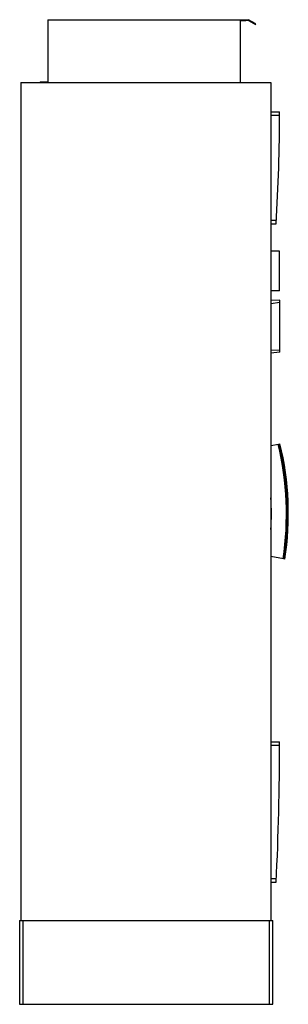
# Model space of a CAD drawing. Header units: millimetres. Extents: x 697 to 1339, y 228 to 2581.
import ezdxf

# ---------------------------------------------------------------- set-up
doc = ezdxf.new("R2010")
doc.units = ezdxf.units.MM
doc.header["$LTSCALE"] = 182.631832
doc.layers.get('0').update_dxf_attribs({"linetype": 'CONTINUOUS'})

msp = doc.modelspace()

# ---------------------------------------------------------------- linework, layer by layer
at = {"color": 7, "linetype": 'Continuous'}
for p, q in [((764, 2580.5), (764, 2432)), ((764, 2580.5), (1244, 2580.5)), ((1224, 2577.5), (1224, 2430.5)), ((1237.5, 2577.5), (1224, 2577.5)), ((1237.5, 2579), (1237.5, 2577.5)), ((1243.6, 2579), (1237.5, 2579)), ((1243.6, 2579), (1260.5, 2569.2)), ((1261.3, 2570.5), (1244, 2580.5)), ((1260.5, 2569.2), (1261.3, 2570.5)), ((699.3, 2430.5), (699.3, 428)), ((699.3, 2430.5), (1297.6, 2430.5)), ((745.5, 2432), (745.5, 2430.5)), ((745.5, 2432), (764, 2432)), ((1297.6, 2430.5), (1297.6, 428)), ((1297.6, 2360.4), (1318.3, 2360.4)), ((1297.6, 2352.4), (1318.3, 2352.4)), ((1310.3, 2100.7), (1297.6, 2100.7)), ((1297.6, 2092.7), (1309.8, 2092.7)), ((1317.6, 2027.5), (1297.6, 2027.5)), ((1317.6, 1932.4), (1317.6, 2027.5)), ((1317.6, 1932.4), (1297.6, 1932.4)), ((1319, 1910.6), (1297.6, 1909.6)), ((1319, 1785.9), (1319, 1910.6)), ((1319, 1904.7), (1297.6, 1902)), ((1297.6, 1791), (1319, 1791.8)), ((1319, 1785.9), (1297.6, 1783.7)), ((1297.6, 1563.3), (1315.6, 1566.7)), ((1315.6, 1566.7), (1319.1, 1567.4)), ((1327.2, 1292.1), (1297.6, 1298.3)), ((1330.6, 1291.6), (1327.3, 1292.3)), ((1297.6, 855.4), (1318.3, 855.4)), ((1297.6, 847.4), (1318.3, 847.4)), ((1310.4, 527.7), (1297.6, 527.7)), ((1297.6, 519.7), (1310, 519.7)), ((696.8, 428), (1301.8, 428)), ((696.8, 428), (696.8, 228)), ((705.4, 228), (705.4, 428)), ((1293.2, 428), (1293.2, 228)), ((1301.8, 228), (1301.8, 428)), ((696.8, 228), (1301.8, 228))]:
    msp.add_line(p, q, dxfattribs=at)
for centre, radius, start, end in [((-2910.9, 2360.5), 4229.2, 356.3687, 359.9981), ((625.5, 1400), 709.1, 351.2629, 13.5811), ((625.5, 1400), 710, 351.2588, 13.5771), ((633.1, 1400.5), 705, 351.1288, 13.6719), ((633.1, 1400.5), 706, 351.1246, 13.6677), ((625.5, 1400), 673.2, 356.7798, 3.2202), ((-5326.9, 852.5), 6645.2, 357.12884, 0.02466)]:
    msp.add_arc(centre, radius, start, end, dxfattribs=at)

doc.saveas('drawing.dxf')
